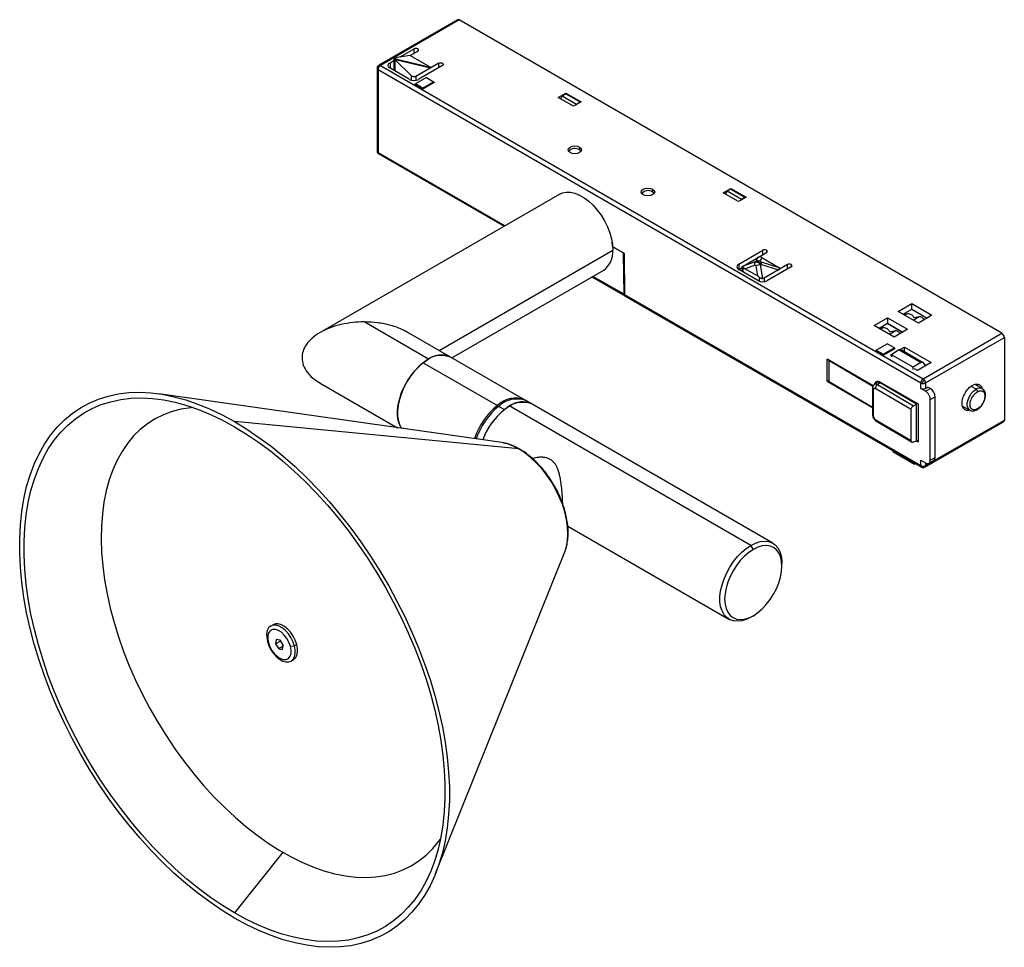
# Paper-space layout '_Isométrica' of a CAD drawing. Header units: millimetres. Extents: x -190 to -44, y -134 to 3.
import ezdxf

# ---------------------------------------------------------------- set-up
doc = ezdxf.new("R2010")
doc.units = ezdxf.units.MM

psp = doc.layouts.new('_Isométrica')

# ---------------------------------------------------------------- linework, layer by layer
at = {"color": 7, "linetype": 'Continuous', "lineweight": 25}
for p, q in [((-125.41, 3.03), (-137.07, -3.7)), ((-125.16, 3.01), (-136.82, -3.73)), ((-44.83, -43.37), (-125.16, 3.01)), ((-133.92, -2.46), (-131.87, -1.28)), ((-131.87, -1.93), (-131.87, -1.28)), ((-131.31, -1.28), (-131.31, -1.61)), ((-134.85, -2.71), (-134.85, -4.46)), ((-134.77, -2.58), (-134.42, -2.79)), ((-132.44, -2.26), (-134.7, -2.57)), ((-134.69, -2.92), (-134.7, -2.91)), ((-134.7, -2.91), (-134.7, -4.55)), ((-134.54, -2.83), (-134.69, -2.92)), ((-134.42, -2.79), (-129.45, -3.98)), ((-132.44, -2.26), (-131.31, -1.61)), ((-132.44, -2.26), (-129.45, -3.98)), ((-137.32, -4.14), (-137.32, -16.39)), ((-137.18, -4.34), (-137.18, -16.59)), ((-137.18, -4.34), (-56.85, -50.71)), ((-136.82, -3.73), (-56.5, -50.1)), ((-135.41, -3.32), (-134.85, -3)), ((-135.41, -3.32), (-135.41, -4.14)), ((-132.58, -5.77), (-135.41, -4.14)), ((-134.43, -2.92), (-134.58, -3.01)), ((-134.58, -3.01), (-132.3, -5.22)), ((-129.44, -4.12), (-134.43, -2.92)), ((-128.2, -3.4), (-131.59, -5.36)), ((-127.63, -3.73), (-131.17, -5.77)), ((-128.2, -4.06), (-128.2, -3.4)), ((-132.3, -5.22), (-132.3, -5.88)), ((-130.04, -5.52), (-131.67, -6.46)), ((-131.59, -5.36), (-131.59, -5.92)), ((-130.04, -5.52), (-128.98, -6.13)), ((-131.74, -6.58), (-131.67, -6.46)), ((-131.74, -6.58), (-130.68, -7.19)), ((-131.74, -6.66), (-131.74, -6.58)), ((-130.61, -7.07), (-131.67, -6.46)), ((-128.91, -6.26), (-130.68, -7.28)), ((-130.61, -7.07), (-130.68, -7.19)), ((-130.68, -7.28), (-130.68, -7.19)), ((-130.61, -7.07), (-128.98, -6.13)), ((-128.91, -6.17), (-128.98, -6.13)), ((-128.91, -6.17), (-128.91, -6.26)), ((-110.52, -8.46), (-109.39, -7.81)), ((-108.26, -9.77), (-110.52, -8.46)), ((-109.92, -8.2), (-110.18, -8.66)), ((-109.92, -8.2), (-109.39, -7.9)), ((-109.92, -8.2), (-107.8, -9.43)), ((-109.39, -7.81), (-107.12, -9.12)), ((-109.39, -7.81), (-109.39, -7.9)), ((-109.39, -7.9), (-107.27, -9.12)), ((-107.12, -9.12), (-108.26, -9.77)), ((-107.86, -9.54), (-107.8, -9.43)), ((-107.8, -9.43), (-107.27, -9.12)), ((-107.27, -9.2), (-107.27, -9.12)), ((-107.35, -15.8), (-107.35, -16.21)), ((-137.18, -16.59), (-118.38, -27.44)), ((-137.08, -16.82), (-118.53, -27.52)), ((-110.29, -22.77), (-145.74, -43.23)), ((-96.54, -22.05), (-96.54, -22.46)), ((-86.09, -22.57), (-84.96, -21.91)), ((-83.83, -23.87), (-86.09, -22.57)), ((-85.52, -22.29), (-85.79, -22.74)), ((-85.52, -22.29), (-84.99, -21.98)), ((-85.52, -22.29), (-83.4, -23.51)), ((-84.99, -21.98), (-82.87, -23.2)), ((-84.96, -21.91), (-82.69, -23.22)), ((-84.96, -21.91), (-84.96, -22)), ((-82.69, -23.22), (-83.83, -23.87)), ((-83.4, -23.51), (-82.87, -23.2)), ((-82.87, -23.32), (-82.87, -23.2)), ((-83.5, -23.69), (-83.4, -23.51)), ((-102.56, -29.89), (-102.51, -30.48)), ((-102.46, -30.51), (-100.85, -31.44)), ((-100.9, -31.45), (-102.46, -30.55)), ((-128.17, -45.9), (-102.44, -31.05)), ((-100.9, -31.45), (-100.86, -31.43)), ((-100.78, -37.6), (-100.83, -31.57)), ((-100.78, -31.56), (-100.73, -37.63)), ((-83.79, -33.12), (-80.25, -31.08)), ((-83.15, -33.41), (-79.69, -31.41)), ((-80.25, -31.73), (-80.25, -31.08)), ((-79.69, -31.08), (-79.69, -31.41)), ((-83.79, -33.12), (-83.79, -33.94)), ((-81.37, -32.79), (-83.27, -33.48)), ((-82.88, -33.81), (-81.44, -33.28)), ((-81.22, -32.71), (-81.37, -32.79)), ((-81.28, -33.37), (-81.02, -34.88)), ((-81, -32.16), (-81.22, -32.71)), ((-80.94, -32.86), (-80.87, -32.82)), ((-80.39, -32.14), (-80.62, -32.7)), ((-80.56, -33.25), (-80.42, -33.17)), ((-80.21, -35.24), (-80.56, -33.25)), ((-80.46, -32.79), (-77.85, -33.61)), ((-80.42, -33.17), (-77.89, -33.96)), ((-80.39, -32.14), (-77.85, -33.61)), ((-76.58, -33.2), (-80.04, -35.2)), ((-76.01, -33.53), (-79.55, -35.57)), ((-76.58, -33.85), (-76.58, -33.2)), ((-76.01, -33.2), (-76.01, -33.53)), ((-126.26, -47), (-103.79, -34.03)), ((-100.78, -37.6), (-105.38, -34.95)), ((-83.79, -33.94), (-83.3, -33.65)), ((-80.96, -35.57), (-83.79, -33.94)), ((-83.3, -33.55), (-83.3, -34.22)), ((-83.15, -34.3), (-83.15, -33.69)), ((-81.02, -34.88), (-82.88, -33.81)), ((-105.53, -35.03), (-100.67, -37.83)), ((-80.75, -35.08), (-80.75, -35.66)), ((-80.04, -35.2), (-80.04, -35.73)), ((-100.73, -37.63), (-56.85, -62.96)), ((-100.63, -37.86), (-56.75, -63.19)), ((-60.17, -40.14), (-58.16, -38.98)), ((-58.16, -38.98), (-55.19, -40.69)), ((-58.16, -39.81), (-58.16, -38.98)), ((-57.2, -41.86), (-60.17, -40.14)), ((-59.45, -40.56), (-58.16, -39.81)), ((-59.26, -40.44), (-59.06, -40.6)), ((-58.85, -40.49), (-59.21, -40.7)), ((-58.16, -39.81), (-55.91, -41.11)), ((-55.19, -40.69), (-57.2, -41.86)), ((-129.72, -47.2), (-139.26, -41.69)), ((-63.74, -42.2), (-61.76, -41.06)), ((-60.77, -43.92), (-63.74, -42.2)), ((-63.02, -42.62), (-61.75, -41.88)), ((-61.82, -41.88), (-59.53, -43.2)), ((-61.76, -41.06), (-58.79, -42.77)), ((-61.76, -41.06), (-61.75, -41.88)), ((-61.75, -41.88), (-59.5, -43.18)), ((-57.98, -41.41), (-57.07, -40.89)), ((-57.87, -41.04), (-57.07, -40.89)), ((-56.39, -41.28), (-56.34, -41.35)), ((-115.51, -53.21), (-132.78, -43.23)), ((-62.89, -42.7), (-62.46, -42.46)), ((-62.44, -42.56), (-62.78, -42.76)), ((-60.63, -43.01), (-61.49, -43.18)), ((-61.49, -43.5), (-60.63, -43.01)), ((-58.79, -42.77), (-60.77, -43.92)), ((-56.5, -50.1), (-44.83, -43.37)), ((-63.43, -45.85), (-61.81, -44.91)), ((-60.75, -45.52), (-61.81, -44.91)), ((-56.14, -50.71), (-44.47, -43.98)), ((-44.47, -43.98), (-44.47, -56.23)), ((-63.43, -45.85), (-63.5, -45.97)), ((-62.44, -46.59), (-63.5, -45.97)), ((-63.5, -46.06), (-63.5, -45.97)), ((-63.43, -45.85), (-62.37, -46.46)), ((-60.68, -45.65), (-62.44, -46.67)), ((-62.44, -46.59), (-62.37, -46.46)), ((-62.44, -46.59), (-62.44, -46.67)), ((-60.75, -45.52), (-62.37, -46.46)), ((-61.3, -46.59), (-60.91, -46.36)), ((-61.18, -46.66), (-61.3, -46.59)), ((-60.07, -45.82), (-61.19, -46.54)), ((-57.97, -48.4), (-61.19, -46.54)), ((-61.19, -46.54), (-61.18, -46.85)), ((-60.75, -45.52), (-60.68, -45.57)), ((-60.68, -45.65), (-60.68, -45.57)), ((-60.07, -45.82), (-56.81, -47.7)), ((-59.9, -45.78), (-59.25, -45.41)), ((-56.6, -47.67), (-59.86, -45.79)), ((-59.25, -45.41), (-55.29, -47.69)), ((-59.25, -46.14), (-59.25, -45.41)), ((-130.49, -47.73), (-119.53, -54.05)), ((-63.89, -51.14), (-70.71, -47.2)), ((-70.71, -50.47), (-70.71, -47.2)), ((-70.42, -47.43), (-70.37, -47.4)), ((-63.93, -51.25), (-70.42, -47.43)), ((-70.42, -50.54), (-70.42, -47.43)), ((-56.81, -47.7), (-57.97, -48.4)), ((-55.29, -47.69), (-57.34, -48.88)), ((-56.56, -47.71), (-56.16, -48.19)), ((-56.42, -47.87), (-56.01, -48.11)), ((-57.96, -48.71), (-57.97, -48.4)), ((-57.34, -48.88), (-57.79, -48.62)), ((-145.74, -50.77), (-134.33, -57.35)), ((-70.71, -50.47), (-70.42, -50.33)), ((-70.71, -50.47), (-63.97, -54.36)), ((-63.97, -54.33), (-70.42, -50.54)), ((-63.34, -50.66), (-63.7, -50.92)), ((-63.04, -50.5), (-63.31, -50.64)), ((-62.87, -50.69), (-63.26, -50.95)), ((-63.26, -50.95), (-57.91, -54.1)), ((-57.2, -53.86), (-62.93, -50.55)), ((-62.87, -50.69), (-62.77, -50.64)), ((-57.49, -53.86), (-62.87, -50.69)), ((-56.85, -51.53), (-56.85, -50.71)), ((-56.14, -50.71), (-56.14, -51.53)), ((-47.73, -51.56), (-48.8, -50.94)), ((-118.89, -59.55), (-169.66, -52.32)), ((-63.97, -51.48), (-63.97, -55.48)), ((-63.83, -55.69), (-63.83, -51.69)), ((-58.26, -54.67), (-63.58, -51.54)), ((-61.57, -51.45), (-61.47, -51.39)), ((-56.14, -51.94), (-56.85, -51.53)), ((-56.14, -51.53), (-55.79, -51.33)), ((-56.14, -51.94), (-55.43, -51.53)), ((-55.43, -51.53), (-55.79, -51.33)), ((-48.66, -51.65), (-49.39, -51.22)), ((-78.74, -74.43), (-115.29, -53.33)), ((-59.55, -52.5), (-59.68, -52.57)), ((-59.68, -52.57), (-59.56, -52.5)), ((-57.91, -54.1), (-57.49, -53.86)), ((-57.34, -53.78), (-57.49, -53.86)), ((-57.49, -59.33), (-57.49, -53.86)), ((-57.2, -59.41), (-57.2, -53.86)), ((-55.43, -53.16), (-54.73, -52.75)), ((-55.43, -62.15), (-55.43, -53.16)), ((-54.73, -61.74), (-54.73, -52.75)), ((-119.32, -54.18), (-118.47, -54.67)), ((-81.99, -74.76), (-117.7, -54.14)), ((-58.26, -59.25), (-58.26, -54.67)), ((-50.65, -54.14), (-49.58, -54.76)), ((-116.33, -60.49), (-158.44, -56.43)), ((-63.58, -56.12), (-58.26, -59.25)), ((-63.48, -56.35), (-58.13, -59.5)), ((-56.25, -63.19), (-44.58, -56.46)), ((-56.14, -62.96), (-44.47, -56.23)), ((-118.63, -59.59), (-118.89, -59.55)), ((-57.49, -59.33), (-57.91, -59.49)), ((-57.49, -59.33), (-57.2, -59.16)), ((-57.42, -59.29), (-57.2, -59.41)), ((-61, -60.74), (-60.99, -60.86)), ((-60.99, -60.86), (-57.78, -62.72)), ((-57.78, -62.72), (-57.78, -62.59)), ((-57.67, -62.66), (-57.78, -62.72)), ((-56.85, -62.15), (-56.14, -62.55)), ((-56.85, -62.96), (-56.85, -62.15)), ((-56.14, -62.55), (-56.14, -62.96)), ((-55.64, -62.6), (-54.93, -62.19)), ((-55.43, -62.15), (-54.73, -61.74)), ((-109.1, -71.92), (-85.24, -85.69)), ((-128.67, -123.32), (-109.54, -75.74)), ((-109.54, -75.74), (-109.43, -75.43)), ((-81.63, -75.37), (-81.99, -74.76)), ((-77.39, -77.82), (-77.39, -77.41)), ((-81.63, -85.17), (-81.99, -85.37)), ((-152.73, -86.51), (-153.07, -86.7)), ((-152.27, -88.71), (-152.37, -89.34)), ((-151.69, -88.79), (-152.27, -88.71)), ((-151.22, -89.52), (-151.69, -88.79)), ((-151.65, -88.86), (-151.66, -88.93)), ((-153.43, -89.18), (-153.57, -89)), ((-151.66, -88.93), (-152.37, -89.34)), ((-152.37, -89.34), (-151.9, -90.07)), ((-151.25, -89.69), (-151.9, -90.07)), ((-151.9, -90.07), (-151.33, -90.15)), ((-151.66, -88.93), (-151.23, -89.6)), ((-151.33, -90.15), (-151.22, -89.52)), ((-150.16, -89.68), (-149.58, -89.61)), ((-149.24, -89.41), (-149.58, -89.61)), ((-150.07, -91.9), (-149.73, -91.7)), ((-151.23, -120.14), (-158.44, -129.17))]:
    psp.add_line(p, q, dxfattribs=at)
at = {"color": 7, "linetype": 'Continuous', "lineweight": 25, "flags": 128}
for points in [[(-134.84, -2.66), (-134.67, -2.76), (-134.54, -2.83)], [(-128.2, -3.4), (-128.07, -3.35), (-127.91, -3.34), (-127.76, -3.35), (-127.63, -3.4), (-127.54, -3.48), (-127.51, -3.57), (-127.54, -3.65), (-127.63, -3.73)], [(-108.77, -16.62), (-108.99, -16.43), (-109.06, -16.21), (-108.99, -15.99), (-108.77, -15.8), (-108.44, -15.68), (-108.06, -15.63), (-107.68, -15.68), (-107.35, -15.8)], [(-107.35, -15.8), (-107.14, -15.99), (-107.06, -16.21), (-107.14, -16.43), (-107.35, -16.62), (-107.68, -16.74), (-108.06, -16.79), (-108.44, -16.74), (-108.77, -16.62)], [(-107.13, -16.41), (-107.14, -16.4), (-107.35, -16.21)], [(-110.29, -22.77), (-109.9, -22.59), (-109.33, -22.47), (-108.72, -22.49), (-108.06, -22.63), (-107.38, -22.91), (-106.69, -23.3), (-106.01, -23.81), (-105.36, -24.42), (-104.74, -25.13), (-104.17, -25.9), (-103.67, -26.73), (-103.24, -27.6), (-102.9, -28.48), (-102.64, -29.37), (-102.49, -30.23), (-102.44, -31.05)], [(-97.95, -22.86), (-98.17, -22.68), (-98.24, -22.46), (-98.17, -22.23), (-97.95, -22.05), (-97.63, -21.92), (-97.24, -21.88), (-96.86, -21.92), (-96.54, -22.05)], [(-96.54, -22.05), (-96.32, -22.23), (-96.24, -22.46), (-96.32, -22.68), (-96.54, -22.86), (-96.86, -22.99), (-97.24, -23.03), (-97.63, -22.99), (-97.95, -22.86)], [(-96.31, -22.66), (-96.32, -22.64), (-96.54, -22.46)], [(-58.85, -40.49), (-58.8, -40.46), (-58.66, -40.44), (-58.51, -40.47), (-58.35, -40.54), (-58.19, -40.65), (-58.04, -40.8), (-57.91, -40.98), (-57.87, -41.04)], [(-62.44, -42.56), (-62.39, -42.53), (-62.25, -42.51), (-62.1, -42.54), (-61.94, -42.61), (-61.78, -42.72), (-61.63, -42.87), (-61.5, -43.05), (-61.42, -43.17)], [(-130.49, -47.73), (-131.16, -48.3), (-131.79, -48.97), (-132.38, -49.72), (-132.91, -50.54), (-133.37, -51.39), (-133.74, -52.27), (-134.03, -53.16), (-134.22, -54.03), (-134.31, -54.87), (-134.29, -55.65), (-134.18, -56.37), (-133.96, -57), (-133.71, -57.44)], [(-133.71, -57.44), (-133.99, -56.92), (-134.2, -56.28), (-134.3, -55.55), (-134.3, -54.76), (-134.2, -53.92), (-133.99, -53.04), (-133.7, -52.15), (-133.31, -51.28), (-132.84, -50.42), (-132.31, -49.62), (-131.71, -48.88), (-131.07, -48.22), (-130.4, -47.66), (-129.72, -47.2)], [(-63.63, -50.87), (-63.62, -50.81), (-63.58, -50.68), (-63.52, -50.58), (-63.43, -50.5), (-63.32, -50.46), (-63.2, -50.46), (-63.07, -50.49), (-62.93, -50.55)], [(-56.65, -50.78), (-56.64, -50.75), (-56.62, -50.72), (-56.6, -50.69), (-56.58, -50.65), (-56.56, -50.62), (-56.54, -50.58), (-56.52, -50.55), (-56.5, -50.51)], [(-56.34, -50.24), (-56.35, -50.27), (-56.37, -50.3), (-56.39, -50.33), (-56.41, -50.36), (-56.43, -50.4), (-56.45, -50.44), (-56.47, -50.47), (-56.5, -50.51)], [(-48.45, -51.14), (-48.45, -51.13), (-48.55, -50.88)], [(-158.44, -129.92), (-160.26, -128.81), (-162.07, -127.59), (-163.87, -126.25), (-165.65, -124.81), (-167.41, -123.26), (-169.14, -121.61), (-170.83, -119.87), (-172.48, -118.05), (-174.09, -116.14), (-175.65, -114.16), (-177.15, -112.11), (-178.59, -110), (-179.96, -107.83), (-181.26, -105.61), (-182.49, -103.36), (-183.64, -101.07), (-184.71, -98.75), (-185.69, -96.42), (-186.59, -94.08), (-187.39, -91.73), (-188.09, -89.39), (-188.71, -87.06), (-189.22, -84.75), (-189.63, -82.47), (-189.94, -80.23), (-190.15, -78.02), (-190.25, -75.87), (-190.25, -73.77), (-190.15, -71.73), (-189.94, -69.77), (-189.63, -67.88), (-189.22, -66.07), (-188.71, -64.35), (-188.09, -62.73), (-187.39, -61.2), (-186.59, -59.78), (-185.69, -58.47), (-184.71, -57.27), (-183.64, -56.19), (-182.49, -55.23), (-181.26, -54.4), (-179.96, -53.69), (-178.59, -53.1), (-177.15, -52.65), (-175.65, -52.34), (-174.09, -52.15), (-172.48, -52.1), (-170.83, -52.18), (-169.14, -52.4), (-167.41, -52.75), (-165.65, -53.23), (-163.87, -53.84), (-162.07, -54.58), (-160.26, -55.44), (-158.44, -56.43)], [(-49.57, -54.77), (-49.64, -54.72), (-49.85, -54.47), (-49.95, -54.12), (-49.95, -53.69), (-49.85, -53.22), (-49.64, -52.74), (-49.36, -52.3), (-49.02, -51.92), (-48.66, -51.65)], [(-158.44, -129.17), (-160.22, -128.08), (-162, -126.88), (-163.76, -125.57), (-165.5, -124.16), (-167.22, -122.64), (-168.92, -121.03), (-170.57, -119.32), (-172.19, -117.54), (-173.77, -115.67), (-175.29, -113.73), (-176.76, -111.72), (-178.17, -109.65), (-179.52, -107.53), (-180.79, -105.36), (-182, -103.15), (-183.12, -100.91), (-184.17, -98.64), (-185.13, -96.36), (-186.01, -94.06), (-186.79, -91.76), (-187.48, -89.47), (-188.08, -87.19), (-188.58, -84.93), (-188.99, -82.69), (-189.29, -80.49), (-189.49, -78.33), (-189.6, -76.22), (-189.6, -74.17), (-189.49, -72.17), (-189.29, -70.25), (-188.99, -68.4), (-188.58, -66.63), (-188.08, -64.95), (-187.48, -63.36), (-186.79, -61.86), (-186.01, -60.47), (-185.13, -59.19), (-184.17, -58.01), (-183.12, -56.95), (-182, -56.01), (-180.79, -55.19), (-179.52, -54.5), (-178.17, -53.93), (-176.76, -53.49), (-175.29, -53.18), (-173.77, -52.99), (-172.19, -52.94), (-170.57, -53.03), (-168.92, -53.24), (-167.22, -53.58), (-165.5, -54.05), (-163.76, -54.65), (-162, -55.37), (-160.22, -56.22), (-158.44, -57.19)], [(-164.58, -54.35), (-164.93, -54.38), (-166.33, -54.6), (-167.68, -54.94), (-168.96, -55.42), (-170.18, -56.02), (-171.32, -56.75), (-172.39, -57.6), (-173.38, -58.57), (-174.28, -59.66), (-175.1, -60.86), (-175.83, -62.16), (-176.46, -63.57), (-177, -65.07), (-177.44, -66.67), (-177.78, -68.35), (-178.01, -70.11), (-178.15, -71.94), (-178.19, -73.84), (-178.12, -75.79)], [(-50.59, -54.39), (-50.31, -54.35), (-50.3, -54.35)], [(-158.44, -56.43), (-156.63, -57.54), (-154.82, -58.77), (-153.02, -60.1), (-151.24, -61.55), (-149.48, -63.1), (-147.75, -64.74), (-146.06, -66.48), (-144.4, -68.31), (-142.8, -70.22), (-141.24, -72.2), (-139.74, -74.25), (-138.3, -76.36), (-136.93, -78.53), (-135.62, -80.74), (-134.4, -83), (-133.24, -85.29), (-132.18, -87.6), (-131.19, -89.93), (-130.3, -92.28), (-129.5, -94.62), (-128.79, -96.96), (-128.18, -99.29), (-127.67, -101.6), (-127.26, -103.88), (-126.95, -106.13), (-126.74, -108.34), (-126.64, -110.49), (-126.64, -112.59), (-126.74, -114.62), (-126.95, -116.59), (-127.26, -118.48), (-127.67, -120.28), (-128.18, -122), (-128.79, -123.63), (-129.5, -125.15), (-130.3, -126.57), (-131.19, -127.88), (-132.18, -129.08), (-133.24, -130.16), (-134.4, -131.12), (-135.62, -131.96), (-136.93, -132.67), (-138.3, -133.25), (-139.74, -133.7), (-141.24, -134.02), (-142.8, -134.21), (-144.4, -134.26), (-146.06, -134.17), (-147.75, -133.96), (-149.48, -133.61), (-151.24, -133.13), (-153.02, -132.52), (-154.82, -131.78), (-156.63, -130.91), (-158.44, -129.92)], [(-158.44, -57.19), (-156.66, -58.28), (-154.89, -59.48), (-153.13, -60.78), (-151.38, -62.2), (-149.66, -63.72), (-147.97, -65.33), (-146.31, -67.03), (-144.69, -68.82), (-143.12, -70.69), (-141.59, -72.63), (-140.12, -74.64), (-138.72, -76.71), (-137.37, -78.83), (-136.09, -81), (-134.89, -83.21), (-133.76, -85.45), (-132.72, -87.72), (-131.75, -90), (-130.88, -92.3), (-130.09, -94.59), (-129.4, -96.89), (-128.8, -99.17), (-128.3, -101.43), (-127.9, -103.66), (-127.6, -105.86), (-127.39, -108.02), (-127.29, -110.13), (-127.29, -112.19), (-127.39, -114.18), (-127.6, -116.11), (-127.9, -117.96), (-128.3, -119.73), (-128.8, -121.41), (-129.4, -123), (-130.09, -124.49), (-130.88, -125.88), (-131.75, -127.17), (-132.72, -128.34), (-133.76, -129.4), (-134.89, -130.34), (-136.09, -131.16), (-137.37, -131.86), (-138.72, -132.43), (-140.12, -132.87), (-141.59, -133.18), (-143.12, -133.36), (-144.69, -133.41), (-146.31, -133.33), (-147.97, -133.12), (-149.66, -132.78), (-151.38, -132.31), (-153.13, -131.71), (-154.89, -130.98), (-156.66, -130.13), (-158.44, -129.17)], [(-109.43, -75.43), (-109.29, -74.94), (-109.13, -74.04), (-109.08, -73.06), (-109.13, -72.02), (-109.29, -70.93), (-109.55, -69.81), (-109.91, -68.68), (-110.36, -67.56), (-110.9, -66.45), (-111.52, -65.37), (-112.21, -64.35), (-112.96, -63.4), (-113.76, -62.52), (-114.6, -61.74), (-115.46, -61.06), (-116.33, -60.49)], [(-116.33, -60.49), (-116.26, -60.5), (-116.2, -60.53)], [(-81.99, -74.76), (-81.3, -74.42), (-80.63, -74.21), (-79.99, -74.13), (-79.4, -74.18), (-78.86, -74.37), (-78.39, -74.68), (-78.01, -75.11), (-77.71, -75.66), (-77.51, -76.3), (-77.4, -77.02), (-77.39, -77.41)], [(-178.12, -75.79), (-177.95, -77.8), (-177.68, -79.84), (-177.31, -81.93), (-176.84, -84.04), (-176.27, -86.17), (-175.61, -88.31), (-174.86, -90.45), (-174.02, -92.59), (-173.08, -94.71), (-172.07, -96.82), (-170.98, -98.89), (-169.81, -100.93), (-168.58, -102.92), (-167.27, -104.86), (-165.91, -106.74), (-164.49, -108.56), (-163.02, -110.3), (-161.5, -111.96), (-159.95, -113.53), (-158.36, -115.01), (-156.75, -116.39), (-155.11, -117.67), (-153.46, -118.84), (-151.81, -119.9), (-150.14, -120.84), (-148.49, -121.66), (-146.84, -122.35), (-145.21, -122.92), (-143.61, -123.36), (-142.03, -123.68), (-140.49, -123.86), (-138.99, -123.91), (-137.53, -123.82), (-136.13, -123.61), (-134.78, -123.26), (-133.5, -122.79), (-132.28, -122.19), (-131.14, -121.46), (-130.07, -120.61), (-129.08, -119.64), (-128.18, -118.55), (-127.96, -118.25)], [(-81.99, -85.37), (-82.67, -85.71), (-83.34, -85.92), (-83.98, -86), (-84.58, -85.94), (-85.11, -85.76), (-85.58, -85.45), (-85.97, -85.02), (-86.27, -84.47), (-86.47, -83.83), (-86.57, -83.11), (-86.57, -82.31), (-86.47, -81.47), (-86.27, -80.6), (-85.97, -79.71), (-85.58, -78.83), (-85.11, -77.98), (-84.58, -77.17), (-83.98, -76.43), (-83.34, -75.77), (-82.67, -75.21), (-81.99, -74.76)], [(-81.63, -75.37), (-82.3, -75.81), (-82.94, -76.37), (-83.56, -77.02), (-84.13, -77.74), (-84.63, -78.54), (-85.07, -79.37), (-85.41, -80.23), (-85.67, -81.08), (-85.82, -81.92), (-85.88, -82.72), (-85.82, -83.45), (-85.67, -84.11), (-85.41, -84.67), (-85.07, -85.13), (-84.63, -85.46), (-84.13, -85.67), (-83.56, -85.75), (-82.94, -85.68), (-82.3, -85.49), (-81.63, -85.17)], [(-81.63, -85.17), (-80.97, -84.72), (-80.32, -84.17), (-79.71, -83.52), (-79.14, -82.79), (-78.63, -82), (-78.2, -81.17), (-77.85, -80.31), (-77.6, -79.45), (-77.44, -78.62), (-77.39, -77.82), (-77.44, -77.08), (-77.6, -76.43), (-77.85, -75.86), (-78.2, -75.41), (-78.63, -75.07), (-79.14, -74.87), (-79.71, -74.79), (-80.32, -74.85), (-80.97, -75.05), (-81.63, -75.37)], [(-149.58, -89.61), (-149.8, -89), (-150.1, -88.4), (-150.47, -87.85), (-150.9, -87.37), (-151.37, -86.98), (-151.84, -86.72), (-152.3, -86.58), (-152.73, -86.58), (-153.1, -86.72), (-153.39, -86.98), (-153.59, -87.37), (-153.69, -87.85), (-153.68, -88.4), (-153.57, -89)], [(-150.16, -89.68), (-150.38, -89.1), (-150.68, -88.53), (-151.07, -88.03), (-151.5, -87.63), (-151.95, -87.34), (-152.39, -87.2), (-152.8, -87.21), (-153.13, -87.37), (-153.37, -87.68), (-153.51, -88.1), (-153.53, -88.61), (-153.43, -89.18)], [(-149.24, -89.41), (-149.45, -88.8), (-149.75, -88.2), (-150.13, -87.65), (-150.56, -87.17), (-151.02, -86.78), (-151.5, -86.52), (-151.96, -86.38), (-152.39, -86.38), (-152.73, -86.51)], [(-153.57, -89), (-153.35, -89.61), (-153.05, -90.21), (-152.68, -90.76), (-152.25, -91.24), (-151.78, -91.62), (-151.31, -91.89), (-150.84, -92.02), (-150.42, -92.02), (-150.05, -91.89), (-149.76, -91.62), (-149.56, -91.24), (-149.46, -90.76), (-149.47, -90.21), (-149.58, -89.61)], [(-153.43, -89.18), (-153.22, -89.76), (-152.91, -90.33), (-152.53, -90.83), (-152.09, -91.23), (-151.64, -91.52), (-151.2, -91.66), (-150.8, -91.65), (-150.46, -91.49), (-150.22, -91.18), (-150.08, -90.76), (-150.07, -90.25), (-150.16, -89.68)], [(-149.73, -91.7), (-149.71, -91.69), (-149.42, -91.42), (-149.22, -91.04), (-149.12, -90.56), (-149.13, -90.01), (-149.24, -89.41)]]:
    psp.add_lwpolyline(points, dxfattribs=at)
at = {"color": 7, "linetype": 'Continuous', "lineweight": 25}
for centre, radius, start, end in [((-125.3, 2.8), 0.251, 54.3824, 114.3071), ((-131.59, -1.83), 0.615, 62.6097, 117.3903), ((-131.37, -1.44), 0.175, 290.7834, 69.2166), ((-134.27, -3.28), 0.482, 113.56, 119.3464), ((-134.31, -3.19), 0.383, 106.7199, 113.5878), ((-135.61, -2.74), 1.2, 351.2323, 356.0778), ((-134.79, -2.8), 0.369, 356.3065, 1.4992), ((-136.82, -4.14), 0.5, 119.9973, 180.0309), ((-137.17, -4.02), 0.137, 117.6413, 158.9453), ((-137.04, -4.3), 0.444, 82.1398, 115.2154), ((-136.4, -4.38), 0.774, 138.2723, 177.2509), ((-136.97, -3.93), 0.251, 54.3824, 114.3071), ((-136.5, -4.27), 0.632, 120.9133, 139.8084), ((-131.87, -4.41), 1.54, 242.6097, 297.3903), ((-108.05, -17.3), 1.29, 57.2966, 136.868), ((-136.82, -16.39), 0.5, 179.9639, 240.0465), ((-137.11, -16.63), 0.125, 221.6932, 255.2846), ((-97.23, -23.54), 1.29, 57.2966, 136.868), ((-105.64, -31.4), 3.22, 305.1318, 6.1804), ((-100.98, -31.58), 0.154, 2.9181, 57.3706), ((-79.97, -31.62), 0.615, 62.6097, 117.3903), ((-79.75, -31.24), 0.175, 290.7834, 69.2166), ((-83.63, -33.53), 0.437, 110.7834, 249.2166), ((-80.88, -33.12), 0.587, 145.7057, 195.9865), ((-80.62, -35.08), 1.83, 88.0859, 111.1336), ((-80.92, -33.46), 0.809, 68.6402, 112.4501), ((-81.02, -33.04), 0.616, 347.8813, 23.6108), ((-76.29, -33.75), 0.615, 62.6097, 117.3903), ((-76.07, -33.36), 0.175, 290.7834, 69.2166), ((-80.25, -34.2), 1.54, 242.6097, 297.3903), ((-45.24, -44.01), 0.768, 2.6055, 57.3945), ((-127.82, -50.44), 3.8, 69.1417, 134.5853), ((-127.82, -49.8), 3.22, 65.1337, 126.1767), ((-63.5, -51.27), 0.404, 52.6454, 119.9375), ((-62.81, -51.58), 0.77, 125.1594, 177.1384), ((-63.13, -51.03), 0.426, 52.6623, 119.7388), ((-56.08, -50.75), 0.768, 122.6055, 177.3945), ((-56.82, -50.64), 0.632, 40.1916, 59.0867), ((-56.92, -50.75), 0.774, 2.7491, 41.7277), ((-63.73, -51.47), 0.24, 184.1412, 246.3816), ((-63.68, -51.66), 0.153, 50.34, 189.6752), ((-48.11, -52.39), 0.92, 66.2395, 126.09), ((-48.9, -52.04), 0.461, 2.6055, 57.3945), ((-116.89, -56.71), 3.74, 66.568, 134.8603), ((-116.65, -56.89), 3.8, 69.1417, 134.5853), ((-115.8, -57.38), 3.8, 69.1417, 134.5853), ((-115.8, -56.74), 3.22, 65.1337, 126.1767), ((-112.82, -62.29), 10.62, 129.1731, 161.8445), ((-112.61, -62.41), 10.62, 129.1769, 161.3434), ((-112.23, -62.61), 10.08, 122.8288, 159.9159), ((-111.88, -62.81), 10.48, 128.9844, 159.5463), ((-48.6, -54.56), 0.152, 306.8354, 5.5205), ((-63.73, -55.46), 0.246, 185.1292, 245.4708), ((-63.28, -55.66), 0.549, 182.5376, 236.8419), ((-63.34, -56.15), 0.244, 173.2797, 235.3394), ((-120.12, -66.82), 7.37, 59.0903, 78.3487), ((-56.5, -62.76), 0.5, 239.8021, 300.0176), ((-56.24, -62.86), 0.445, 202.1376, 235.2053), ((-56.42, -63.11), 0.137, 237.6296, 278.9443)]:
    psp.add_arc(centre, radius, start, end, dxfattribs=at)
for points, knots in [([(-134.84, -2.66), (-134.84, -2.68), (-134.85, -2.7), (-134.85, -2.73), (-134.84, -2.77), (-134.82, -2.81), (-134.78, -2.86), (-134.73, -2.9), (-134.7, -2.91)], [0, 0, 0, 0, 0.124861, 0.248723, 0.373316, 0.500341, 0.748746, 1, 1, 1, 1]), ([(-134.84, -2.66), (-134.84, -2.65), (-134.83, -2.63), (-134.82, -2.61), (-134.8, -2.59), (-134.78, -2.59), (-134.77, -2.58)], [0, 0, 0, 0, 0.2685673, 0.5234911, 0.7665998, 1, 1, 1, 1]), ([(-137.32, -4.14), (-137.32, -4.16), (-137.32, -4.21), (-137.27, -4.28), (-137.21, -4.32), (-137.18, -4.34)], [0, 0, 0, 0, 0.293643, 0.646822, 1, 1, 1, 1]), ([(-135.41, -4.14), (-135.43, -4.12), (-135.47, -4.1), (-135.53, -4.05), (-135.58, -4.01), (-135.64, -3.94), (-135.69, -3.85), (-135.71, -3.73), (-135.69, -3.61), (-135.63, -3.5), (-135.54, -3.4), (-135.45, -3.35), (-135.41, -3.32)], [0, 0, 0, 0, 0.060207, 0.119952, 0.179772, 0.240205, 0.369849, 0.500127, 0.629745, 0.76005, 0.879849, 1, 1, 1, 1]), ([(-131.59, -5.36), (-131.63, -5.39), (-131.68, -5.4), (-131.81, -5.42), (-131.87, -5.42), (-132.01, -5.39), (-132.08, -5.37), (-132.2, -5.3), (-132.26, -5.26), (-132.3, -5.22)], [0, 0, 0, 0, 0.25, 0.25, 0.5, 0.5, 0.75, 0.75, 1, 1, 1, 1]), ([(-137.14, -16.75), (-137.12, -16.78), (-137.11, -16.8), (-137.08, -16.81), (-137.07, -16.82)], [0, 0, 0, 0, 0.860983, 1, 1, 1, 1]), ([(-100.85, -31.44), (-100.84, -31.44), (-100.83, -31.45), (-100.81, -31.47), (-100.8, -31.49), (-100.78, -31.53), (-100.78, -31.55), (-100.78, -31.56)], [0, 0, 0, 0, 0.16625, 0.329214, 0.500394, 0.747478, 1, 1, 1, 1]), ([(-80.39, -32.14), (-80.48, -32.09), (-80.58, -32.06), (-80.79, -32.07), (-80.9, -32.11), (-81, -32.16)], [0, 0, 0, 0, 0.5, 0.5, 1, 1, 1, 1]), ([(-83.15, -33.69), (-83.17, -33.69), (-83.2, -33.68), (-83.24, -33.65), (-83.27, -33.62), (-83.3, -33.58), (-83.31, -33.53), (-83.28, -33.5), (-83.27, -33.48)], [0, 0, 0, 0, 0.116002, 0.25064, 0.375361, 0.499919, 0.748131, 1, 1, 1, 1]), ([(-81.37, -32.79), (-81.34, -32.78), (-81.3, -32.77), (-81.22, -32.77), (-81.15, -32.78), (-81.08, -32.8), (-81.01, -32.82), (-80.96, -32.85), (-80.94, -32.86)], [0, 0, 0, 0, 0.171638, 0.341211, 0.508775, 0.674387, 0.838108, 1, 1, 1, 1]), ([(-80.87, -32.82), (-80.89, -32.81), (-80.94, -32.78), (-81, -32.75), (-81.06, -32.73), (-81.12, -32.71), (-81.18, -32.71), (-81.21, -32.71), (-81.22, -32.71)], [0, 0, 0, 0, 0.161222, 0.324381, 0.489665, 0.657249, 0.827306, 1, 1, 1, 1]), ([(-80.94, -32.86), (-80.92, -32.88), (-80.87, -32.9), (-80.8, -32.96), (-80.74, -33.02), (-80.68, -33.09), (-80.62, -33.17), (-80.58, -33.22), (-80.56, -33.25)], [0, 0, 0, 0, 0.161962, 0.325725, 0.491351, 0.658901, 0.828432, 1, 1, 1, 1]), ([(-80.42, -33.17), (-80.45, -33.15), (-80.5, -33.1), (-80.57, -33.03), (-80.65, -32.97), (-80.72, -32.91), (-80.8, -32.86), (-80.84, -32.83), (-80.87, -32.82)], [0, 0, 0, 0, 0.1724847, 0.3424167, 0.5099597, 0.6752849, 0.8385701, 1, 1, 1, 1]), ([(-80.62, -32.7), (-80.63, -32.71), (-80.61, -32.73), (-80.58, -32.75), (-80.57, -32.75), (-80.55, -32.76), (-80.53, -32.77), (-80.5, -32.78), (-80.48, -32.79), (-80.46, -32.79)], [0, 0, 0, 0, 0.5, 0.5, 0.625, 0.625, 0.75, 0.75, 1, 1, 1, 1]), ([(-82.88, -33.81), (-82.91, -33.79), (-82.95, -33.77), (-83.02, -33.74), (-83.08, -33.71), (-83.13, -33.7), (-83.15, -33.69)], [0, 0, 0, 0, 0.2356804, 0.4802771, 0.7347624, 1, 1, 1, 1]), ([(-80.75, -35.08), (-80.8, -35.04), (-80.88, -34.97), (-80.97, -34.91), (-81.02, -34.88)], [0, 0, 0, 0, 0.519737, 1, 1, 1, 1]), ([(-77.89, -33.96), (-77.79, -33.9), (-77.73, -33.84), (-77.72, -33.72), (-77.77, -33.66), (-77.85, -33.61)], [0, 0, 0, 0, 0.5, 0.5, 1, 1, 1, 1]), ([(-80.75, -35.08), (-80.73, -35.09), (-80.7, -35.12), (-80.64, -35.16), (-80.57, -35.18), (-80.48, -35.21), (-80.35, -35.24), (-80.26, -35.24), (-80.21, -35.24)], [0, 0, 0, 0, 0.123745, 0.246219, 0.369662, 0.49626, 0.742669, 1, 1, 1, 1]), ([(-100.78, -37.6), (-100.78, -37.66), (-100.77, -37.76), (-100.7, -37.8), (-100.67, -37.82)], [0, 0, 0, 0, 0.540662, 1, 1, 1, 1]), ([(-100.73, -37.63), (-100.73, -37.66), (-100.72, -37.72), (-100.69, -37.79), (-100.66, -37.84), (-100.63, -37.85), (-100.62, -37.86)], [0, 0, 0, 0, 0.309657, 0.60232, 0.877977, 1, 1, 1, 1]), ([(-139.26, -41.69), (-139.8, -41.69), (-140.37, -41.72), (-141.5, -41.84), (-142.08, -41.94), (-143.21, -42.19), (-143.77, -42.36), (-144.82, -42.76), (-145.31, -42.99), (-146.21, -43.51), (-146.61, -43.79), (-147.3, -44.4), (-147.59, -44.72), (-148.03, -45.37), (-148.2, -45.71), (-148.41, -46.36), (-148.45, -46.69), (-148.45, -47)], [0, 0, 0, 0, 0.125, 0.125, 0.25, 0.25, 0.375, 0.375, 0.5, 0.5, 0.625, 0.625, 0.75, 0.75, 0.875, 0.875, 1, 1, 1, 1]), ([(-132.81, -43.27), (-133.01, -43.14), (-133.76, -42.67), (-135.29, -42.18), (-137.26, -41.76), (-138.6, -41.71), (-139.26, -41.69)], [0, 0, 0, 0, 0.1144108, 0.4114581, 0.711687, 1, 1, 1, 1]), ([(-62.57, -42.29), (-62.55, -42.31), (-62.5, -42.38), (-62.45, -42.47), (-62.42, -42.54)], [0, 0, 0, 0, 0.205285, 1, 1, 1, 1]), ([(-59.91, -43.42), (-59.92, -43.4), (-59.99, -43.31), (-60.13, -43.18), (-60.33, -43.04), (-60.46, -43.02), (-60.52, -43.01)], [0, 0, 0, 0, 0.074151, 0.382767, 0.691384, 1, 1, 1, 1]), ([(-60.07, -45.82), (-60.04, -45.8), (-59.99, -45.77), (-59.91, -45.76), (-59.88, -45.79), (-59.86, -45.8)], [0, 0, 0, 0, 0.349983, 0.712116, 1, 1, 1, 1]), ([(-148.45, -47), (-148.42, -47.37), (-148.33, -48.14), (-147.65, -49.25), (-146.76, -50.16), (-146.01, -50.57), (-145.72, -50.73)], [0, 0, 0, 0, 0.2422123, 0.5108357, 0.8111183, 1, 1, 1, 1]), ([(-56.56, -47.71), (-56.58, -47.67), (-56.62, -47.65), (-56.71, -47.65), (-56.76, -47.67), (-56.81, -47.7)], [0, 0, 0, 0, 0.5, 0.5, 1, 1, 1, 1]), ([(-63.7, -50.92), (-63.74, -50.96), (-63.83, -51.02), (-63.91, -51.17), (-63.96, -51.32), (-63.97, -51.43), (-63.97, -51.48)], [0, 0, 0, 0, 0.261223, 0.517103, 0.76433, 1, 1, 1, 1]), ([(-56.85, -50.71), (-56.83, -50.72), (-56.8, -50.74), (-56.75, -50.76), (-56.71, -50.77), (-56.68, -50.78), (-56.67, -50.78), (-56.66, -50.78), (-56.66, -50.78), (-56.65, -50.78), (-56.65, -50.78)], [0, 0, 0, 0, 0.2791529, 0.5317647, 0.7730466, 0.8883786, 0.9447412, 0.9725956, 0.9864407, 1, 1, 1, 1]), ([(-56.65, -50.78), (-56.63, -50.79), (-56.59, -50.79), (-56.53, -50.8), (-56.46, -50.8), (-56.37, -50.79), (-56.26, -50.77), (-56.18, -50.73), (-56.14, -50.71)], [0, 0, 0, 0, 0.118426, 0.234311, 0.351783, 0.468059, 0.715158, 1, 1, 1, 1]), ([(-50.73, -53.71), (-50.71, -53.47), (-50.66, -52.99), (-50.31, -52.2), (-49.81, -51.52), (-49.21, -51.04), (-48.61, -50.83), (-48.12, -50.93), (-47.82, -51.22), (-47.77, -51.51), (-47.76, -51.59)], [0, 0, 0, 0, 0.135413, 0.270826, 0.406239, 0.541652, 0.677065, 0.812478, 0.947891, 1, 1, 1, 1]), ([(-56.85, -51.53), (-56.76, -51.58), (-56.63, -51.61), (-56.36, -51.61), (-56.23, -51.58), (-56.14, -51.53)], [0, 0, 0, 0, 0.5, 0.5, 1, 1, 1, 1]), ([(-55.43, -53.16), (-55.44, -53.14), (-55.44, -53.09), (-55.45, -53), (-55.46, -52.92), (-55.49, -52.8), (-55.55, -52.65), (-55.64, -52.46), (-55.75, -52.29), (-55.88, -52.15), (-56.01, -52.02), (-56.1, -51.97), (-56.14, -51.94)], [0, 0, 0, 0, 0.060207, 0.119952, 0.179772, 0.240205, 0.369849, 0.500127, 0.629745, 0.76005, 0.879849, 1, 1, 1, 1]), ([(-54.73, -52.75), (-54.73, -52.54), (-54.8, -52.28), (-55.07, -51.83), (-55.25, -51.64), (-55.43, -51.53)], [0, 0, 0, 0, 0.5, 0.5, 1, 1, 1, 1]), ([(-48.44, -54.55), (-48.54, -54.6), (-48.64, -54.65), (-48.86, -54.7), (-48.98, -54.71), (-49.22, -54.64), (-49.33, -54.56), (-49.49, -54.31), (-49.54, -54.12), (-49.54, -53.7), (-49.49, -53.47), (-49.33, -53.02), (-49.22, -52.82), (-48.98, -52.48), (-48.86, -52.35), (-48.64, -52.14), (-48.54, -52.07), (-48.44, -52.02)], [0, 0, 0, 0, 0.125, 0.125, 0.25, 0.25, 0.375, 0.375, 0.5, 0.5, 0.625, 0.625, 0.75, 0.75, 0.875, 0.875, 1, 1, 1, 1]), ([(-48.44, -52.02), (-48.35, -51.96), (-48.25, -51.92), (-48.02, -51.86), (-47.9, -51.85), (-47.67, -51.92), (-47.56, -52), (-47.4, -52.26), (-47.35, -52.44), (-47.35, -52.86), (-47.4, -53.1), (-47.56, -53.54), (-47.67, -53.75), (-47.9, -54.08), (-48.02, -54.22), (-48.25, -54.42), (-48.35, -54.49), (-48.44, -54.55)], [0, 0, 0, 0, 0.125, 0.125, 0.25, 0.25, 0.375, 0.375, 0.5, 0.5, 0.625, 0.625, 0.75, 0.75, 0.875, 0.875, 1, 1, 1, 1]), ([(-47.26, -52.53), (-47.26, -52.45), (-47.27, -52.25), (-47.36, -51.96), (-47.52, -51.69), (-47.68, -51.6), (-47.75, -51.56)], [0, 0, 0, 0, 0.182348, 0.491933, 0.782478, 1, 1, 1, 1]), ([(-49.62, -54.74), (-49.68, -54.76), (-49.94, -54.86), (-50.31, -54.73), (-50.66, -54.37), (-50.71, -53.93), (-50.73, -53.71)], [0, 0, 0, 0, 0.088899, 0.392599, 0.6963, 1, 1, 1, 1]), ([(-48.51, -54.68), (-48.49, -54.67), (-48.36, -54.61), (-48.11, -54.4), (-47.79, -54.05), (-47.53, -53.62), (-47.35, -53.17), (-47.27, -52.8), (-47.26, -52.59), (-47.26, -52.53)], [0, 0, 0, 0, 0.019919, 0.197858, 0.377446, 0.556577, 0.736117, 0.917133, 1, 1, 1, 1]), ([(-58.26, -54.67), (-58.26, -54.62), (-58.26, -54.57), (-58.22, -54.46), (-58.2, -54.4), (-58.13, -54.29), (-58.09, -54.24), (-58, -54.15), (-57.95, -54.12), (-57.91, -54.1)], [0, 0, 0, 0, 0.25, 0.25, 0.5, 0.5, 0.75, 0.75, 1, 1, 1, 1]), ([(-49.56, -54.76), (-49.53, -54.78), (-49.41, -54.86), (-49.15, -54.89), (-48.82, -54.84), (-48.61, -54.73), (-48.51, -54.68)], [0, 0, 0, 0, 0.101469, 0.407011, 0.713034, 1, 1, 1, 1]), ([(-63.97, -55.48), (-63.97, -55.56), (-63.95, -55.72), (-63.84, -55.98), (-63.67, -56.21), (-63.54, -56.3), (-63.48, -56.35)], [0, 0, 0, 0, 0.249776, 0.499701, 0.749776, 1, 1, 1, 1]), ([(-116.2, -60.53), (-116.35, -60.45), (-116.79, -60.2), (-117.52, -59.89), (-118.17, -59.67), (-118.53, -59.62), (-118.61, -59.61)], [0, 0, 0, 0, 0.1889751, 0.5456451, 0.902435, 1, 1, 1, 1]), ([(-57.91, -59.49), (-57.95, -59.51), (-58, -59.51), (-58.09, -59.51), (-58.13, -59.5), (-58.2, -59.45), (-58.22, -59.42), (-58.26, -59.34), (-58.26, -59.3), (-58.26, -59.25)], [0, 0, 0, 0, 0.25, 0.25, 0.5, 0.5, 0.75, 0.75, 1, 1, 1, 1]), ([(-109.42, -75.4), (-109.34, -75.14), (-109.19, -74.61), (-109.07, -73.72), (-109.03, -72.76), (-109.1, -71.75), (-109.26, -70.71), (-109.51, -69.66), (-109.85, -68.59), (-110.27, -67.53), (-110.77, -66.49), (-111.34, -65.49), (-111.98, -64.52), (-112.67, -63.61), (-113.41, -62.77), (-114.19, -62), (-115.01, -61.32), (-115.68, -60.84), (-116.08, -60.6), (-116.2, -60.53)], [0, 0, 0, 0, 0.0565296, 0.1171872, 0.1783802, 0.2397929, 0.3011853, 0.3624785, 0.4236578, 0.4847394, 0.5457542, 0.6067396, 0.6677358, 0.7287726, 0.7898908, 0.8511325, 0.9125366, 0.9741316, 1, 1, 1, 1]), ([(-109.86, -68.61), (-109.86, -68.52), (-109.86, -68.29), (-109.88, -67.85), (-109.91, -67.34), (-109.95, -66.81), (-110, -66.29), (-110.06, -65.77), (-110.14, -65.18), (-110.26, -64.54), (-110.42, -63.92), (-110.61, -63.39), (-110.82, -62.95), (-111.14, -62.46), (-111.57, -62.08), (-112.1, -61.84), (-112.48, -61.75), (-112.83, -61.72), (-113.13, -61.71), (-113.48, -61.74), (-113.88, -61.8), (-114.15, -61.89), (-114.29, -61.93)], [0, 0, 0, 0, 0.026416, 0.074416, 0.124443, 0.171766, 0.222604, 0.268259, 0.320889, 0.39138, 0.456093, 0.51686, 0.568821, 0.615113, 0.713077, 0.760992, 0.81119, 0.841328, 0.873952, 0.90914, 0.952947, 1, 1, 1, 1]), ([(-56.14, -62.55), (-56.12, -62.57), (-56.08, -62.59), (-56.01, -62.62), (-55.94, -62.64), (-55.86, -62.65), (-55.75, -62.65), (-55.64, -62.61), (-55.55, -62.53), (-55.48, -62.42), (-55.44, -62.3), (-55.44, -62.2), (-55.43, -62.15)], [0, 0, 0, 0, 0.060207, 0.119952, 0.179772, 0.240205, 0.369849, 0.500127, 0.629745, 0.76005, 0.879849, 1, 1, 1, 1]), ([(-54.93, -62.19), (-54.93, -62.19), (-54.86, -62.18), (-54.76, -62.03), (-54.74, -61.83), (-54.73, -61.74)], [0, 0, 0, 0, 0.000102, 0.500051, 1, 1, 1, 1]), ([(-56.75, -63.19), (-56.78, -63.16), (-56.83, -63.11), (-56.84, -63.01), (-56.85, -62.96)], [0, 0, 0, 0, 0.496201, 1, 1, 1, 1]), ([(-56.65, -63.03), (-56.57, -63.05), (-56.47, -63.05), (-56.29, -63.03), (-56.21, -63), (-56.14, -62.96)], [0, 0, 0, 0, 0.5, 0.5, 1, 1, 1, 1]), ([(-56.14, -62.96), (-56.14, -63), (-56.15, -63.07), (-56.19, -63.15), (-56.23, -63.18), (-56.25, -63.19)], [0, 0, 0, 0, 0.352378, 0.704756, 1, 1, 1, 1])]:
    psp.add_open_spline(points, degree=3, knots=knots, dxfattribs=at)
for points in [[(-134.77, -2.58), (-134.75, -2.58), (-134.73, -2.57), (-134.7, -2.57)], [(-134.54, -2.83), (-134.5, -2.81), (-134.46, -2.79), (-134.42, -2.79)], [(-134.5, -2.86), (-134.52, -2.85), (-134.53, -2.84), (-134.54, -2.83)], [(-134.43, -2.92), (-134.45, -2.9), (-134.48, -2.88), (-134.5, -2.86)], [(-134.58, -3.01), (-134.59, -2.99), (-134.63, -2.96), (-134.67, -2.93), (-134.69, -2.92)], [(-129.44, -4.12), (-129.37, -4.08), (-129.37, -4.03), (-129.45, -3.98)], [(-137.32, -16.39), (-137.32, -16.46), (-137.27, -16.54), (-137.18, -16.59)], [(-137.18, -16.59), (-137.18, -16.65), (-137.16, -16.71), (-137.14, -16.75)], [(-83.27, -33.48), (-83.24, -33.46), (-83.2, -33.43), (-83.15, -33.41)], [(-81.28, -33.37), (-81.3, -33.29), (-81.36, -33.25), (-81.44, -33.28)], [(-80.04, -35.2), (-80.09, -35.23), (-80.15, -35.24), (-80.21, -35.24)], [(-57.07, -40.89), (-56.99, -40.87), (-56.9, -40.89), (-56.81, -40.94)], [(-56.81, -40.94), (-56.66, -41), (-56.52, -41.12), (-56.39, -41.28)], [(-60.52, -43.01), (-60.56, -43), (-60.6, -43), (-60.63, -43.01)], [(-44.58, -56.46), (-44.51, -56.42), (-44.47, -56.33), (-44.47, -56.23)], [(-56.85, -62.96), (-56.79, -62.99), (-56.73, -63.02), (-56.65, -63.03)]]:
    psp.add_open_spline(points, degree=3, dxfattribs=at)

doc.saveas('drawing.dxf')
